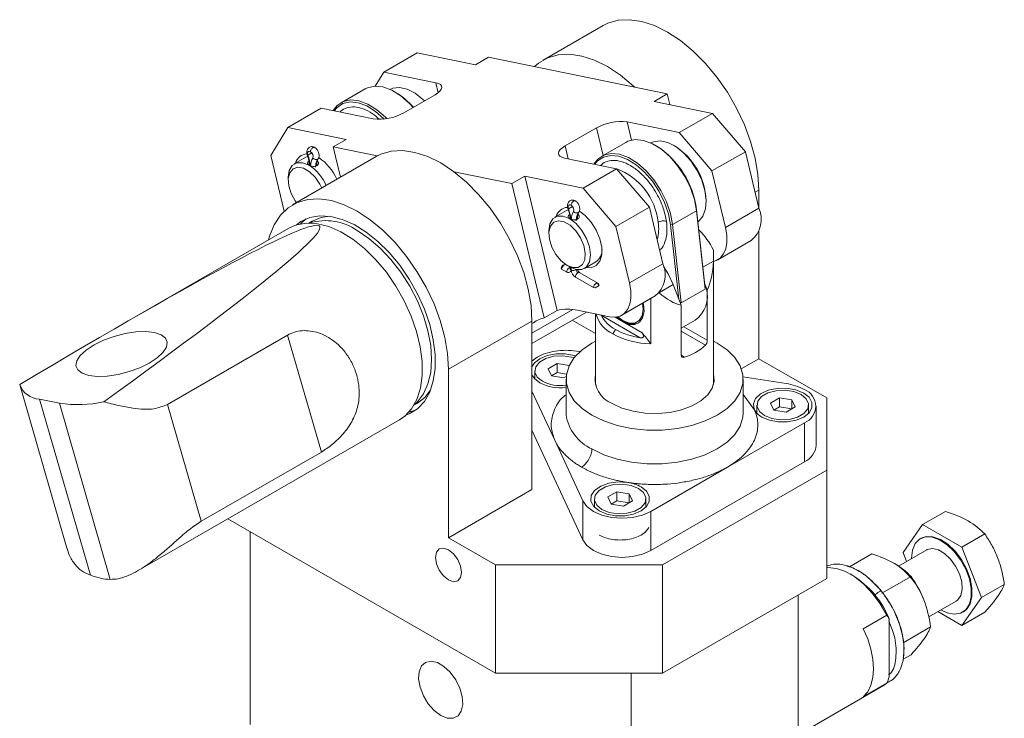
# Model space of a CAD drawing. Header units: millimetres. Extents: x 10 to 831, y 10 to 584.
# Tile 10 of 14: x 471 to 605, y 148 to 242. Entities that reach past the tile are written whole.
import ezdxf

# ---------------------------------------------------------------- set-up
doc = ezdxf.new("R2010")
doc.units = ezdxf.units.MM
doc.linetypes.add('SLD-Solido', pattern=[0])

msp = doc.modelspace()

# ---------------------------------------------------------------- linework, layer by layer
at = {"color": 7, "linetype": 'SLD-Solido', "lineweight": 15}
for p, q in [((550.20485, 241.60114), (542.07312, 236.9068)), ((520.47592, 235.31462), (525.0014, 237.92713)), ((525.0014, 237.92713), (532.90965, 236.30382)), ((532.90965, 236.30382), (534.67741, 237.32433)), ((534.67741, 237.32433), (558.90693, 232.35079)), ((520.47592, 235.31462), (519.33523, 233.4038)), ((527.54286, 233.864), (520.47592, 235.31462)), ((527.54286, 233.864), (527.86766, 232.51227)), ((517.95022, 233.03011), (514.69753, 231.15237)), ((522.09221, 232.55186), (521.95082, 232.63351)), ((558.90693, 232.35079), (557.13916, 231.33028)), ((558.90693, 232.35079), (559.25658, 230.89564)), ((523.19803, 229.77571), (527.44067, 232.22493)), ((557.13916, 231.33028), (565.04741, 229.70697)), ((507.46515, 227.80367), (511.99064, 230.41617)), ((511.99064, 230.41617), (519.05758, 228.96556)), ((565.04741, 229.70697), (560.52192, 227.09447)), ((565.04741, 229.70697), (569.49676, 224.50433)), ((560.52192, 227.09447), (553.45498, 228.54509)), ((554.04858, 226.07468), (553.45498, 228.54509)), ((507.46515, 227.80367), (505.18408, 223.98255)), ((515.3734, 226.18036), (507.46515, 227.80367)), ((549.31453, 227.73493), (545.07189, 225.28571)), ((549.31453, 227.73493), (550.21134, 224.00269)), ((560.52192, 227.09447), (564.97127, 221.89182)), ((513.60563, 225.15985), (515.3734, 226.18036)), ((553.28493, 225.77703), (550.03224, 223.89929)), ((510.18874, 224.0288), (510.71497, 224.33259)), ((519.59885, 223.92963), (513.60563, 225.15985)), ((513.60563, 225.15985), (514.59466, 221.04382)), ((545.49147, 223.53953), (545.07189, 225.28571)), ((557.42692, 225.29878), (557.28552, 225.38044)), ((559.90159, 225.29867), (559.7602, 225.38032)), ((569.49676, 224.50433), (564.97127, 221.89182)), ((569.49676, 224.50433), (571.3398, 216.83413)), ((506.99259, 216.45606), (505.18408, 223.98255)), ((519.4457, 223.84427), (508.132, 217.313)), ((509.90914, 223.76941), (508.35351, 222.87137)), ((509.90914, 223.76941), (510.14573, 223.87694)), ((511.64123, 223.71128), (511.7379, 223.66416)), ((544.9697, 223.64664), (552.03664, 222.19602)), ((537.83514, 220.18631), (529.9786, 221.79901)), ((547.51116, 219.58351), (552.03664, 222.19602)), ((552.03664, 222.19602), (556.48599, 216.99337)), ((564.97127, 221.89182), (566.81431, 214.22162)), ((507.52492, 221.03999), (507.52492, 220.63178)), ((537.83514, 220.18631), (539.60291, 221.20682)), ((539.60291, 221.20682), (547.51116, 219.58351)), ((543.98009, 202.99027), (539.60291, 221.20682)), ((542.21232, 201.96976), (537.83514, 220.18631)), ((547.51116, 219.58351), (551.96051, 214.38086)), ((570.81772, 219.00685), (571.32851, 219.30172)), ((571.32851, 219.30172), (571.32851, 216.8811)), ((564.1789, 217.72608), (564.1789, 217.88936)), ((545.24385, 216.51634), (543.68822, 215.61829)), ((545.24385, 216.51634), (545.48043, 216.62386)), ((545.52345, 216.77573), (546.04967, 217.07951)), ((547.00952, 216.44228), (547.0726, 216.41109)), ((551.96051, 214.38086), (556.48599, 216.99337)), ((556.48599, 216.99337), (558.32903, 209.32317)), ((559.63671, 214.61948), (562.8894, 216.49722)), ((562.8907, 216.63765), (562.8894, 216.49722)), ((562.8894, 216.49722), (564.06564, 205.87539)), ((564.06694, 206.01582), (562.8907, 216.63765)), ((571.3398, 216.83413), (566.81431, 214.22162)), ((509.17377, 214.71301), (509.92211, 215.39609)), ((510.77717, 215.0989), (510.31089, 214.82972)), ((546.71817, 215.35057), (546.71838, 215.35897)), ((507.61413, 214.12737), (485.05514, 201.10434)), ((542.85962, 213.78691), (542.85962, 213.37871)), ((551.96051, 214.38086), (553.80355, 206.71066)), ((559.63671, 214.61948), (559.35517, 214.59663)), ((559.35517, 214.59663), (560.47012, 204.52822)), ((559.63671, 214.61948), (560.81295, 203.99765)), ((571.32851, 213.79615), (571.32851, 196.43857)), ((565.77581, 209.85425), (570.3013, 212.46676)), ((547.68789, 208.6899), (549.24353, 209.58795)), ((565.16261, 209.65515), (563.75398, 208.84197)), ((565.18479, 192.93307), (565.18479, 210.47901)), ((545.27735, 208.18802), (544.59381, 208.58262)), ((545.07171, 209.19909), (544.90116, 209.17583)), ((545.3341, 209.09233), (545.68759, 208.8882)), ((545.66898, 208.14924), (545.9201, 208.29421)), ((545.71838, 208.87061), (545.71838, 208.69055)), ((545.83124, 208.80946), (545.83124, 208.50788)), ((545.90196, 208.5487), (545.83124, 208.50788)), ((545.90196, 208.46706), (545.90196, 208.7738)), ((553.80355, 206.71066), (558.32903, 209.32317)), ((548.90716, 206.09257), (546.45586, 207.50768)), ((547.05159, 208.10627), (547.05762, 208.10296)), ((549.50892, 206.68785), (547.05762, 208.10296)), ((549.13077, 206.05838), (548.90716, 206.09257)), ((549.66996, 206.36964), (549.13077, 206.05838)), ((549.29424, 206.68143), (549.61072, 206.49873)), ((549.61072, 206.49873), (549.66996, 206.36964)), ((559.70364, 206.50375), (557.85435, 205.43618)), ((560.79057, 203.70228), (559.70364, 206.50375)), ((564.06564, 205.87539), (560.81295, 203.99765)), ((564.00566, 206.56924), (564.32611, 205.7433)), ((564.32611, 198.93535), (564.32611, 205.7433)), ((552.76505, 202.34329), (557.29053, 204.9558)), ((556.68381, 198.44904), (556.68381, 204.60555)), ((540.56936, 199.91537), (546.11097, 203.11447)), ((543.98009, 202.99027), (542.21232, 201.96976)), ((551.06626, 202.12533), (546.74716, 203.0119)), ((560.79057, 203.70228), (560.79057, 196.89433)), ((529.25565, 195.01358), (540.56936, 201.54484)), ((540.56936, 198.51194), (547.94017, 202.76702)), ((540.56936, 201.54484), (540.56936, 178.6817)), ((546.02142, 201.65935), (549.1848, 199.83317)), ((549.1848, 202.51154), (549.1848, 192.93307)), ((549.94285, 202.34058), (555.23435, 199.28586)), ((552.94215, 201.42559), (551.82987, 202.0677)), ((552.94172, 201.58915), (553.08312, 201.5075)), ((560.79058, 200.56253), (562.70226, 201.66612)), ((551.88149, 200.40501), (551.52794, 199.79264)), ((555.49166, 199.95379), (552.94215, 201.42559)), ((564.32611, 198.93535), (561.14901, 200.76945)), ((507.45158, 199.64112), (491.16581, 190.23954)), ((507.45158, 199.64112), (512.02153, 183.78342)), ((560.79058, 200.1599), (564.07623, 198.26313)), ((565.67008, 198.56402), (565.1848, 198.82898)), ((546.58748, 197.46622), (547.06864, 197.39179)), ((561.24781, 196.63031), (560.79059, 196.89426)), ((568.9394, 195.05937), (571.32851, 196.43857)), ((571.32851, 196.43857), (580.52089, 191.13192)), ((529.25565, 172.15043), (529.25565, 195.01358)), ((544.00859, 195.77335), (542.78384, 195.06632)), ((542.78384, 195.06632), (543.23213, 194.1005)), ((545.62439, 195.52341), (544.00859, 195.77335)), ((544.00859, 195.77335), (544.00859, 194.54854)), ((540.95687, 194.80753), (540.95687, 193.68962)), ((543.23213, 194.1005), (544.90516, 193.84171)), ((544.00859, 194.54854), (543.2324, 194.10046)), ((545.24477, 194.35732), (544.00859, 194.54854)), ((544.90516, 193.84171), (545.19979, 194.0118)), ((545.1848, 193.66557), (545.1848, 189.09294)), ((549.11573, 193.2573), (549.20193, 193.64136)), ((569.173, 193.97261), (575.02904, 193.06677)), ((569.1848, 189.09294), (569.1848, 193.66557)), ((471.17425, 192.73583), (477.51869, 170.72066)), ((476.52746, 190.40366), (473.83529, 190.95627)), ((473.83529, 190.95627), (480.72171, 167.06044)), ((543.66183, 185.36807), (540.56936, 192.0307)), ((570.70776, 189.55164), (569.1848, 191.59683)), ((574.12317, 191.11511), (572.89843, 190.40808)), ((575.7962, 190.85632), (574.12317, 191.11511)), ((574.12317, 189.8903), (574.12317, 191.11511)), ((576.24449, 189.8905), (575.7962, 190.85632)), ((575.7962, 190.85632), (575.7962, 189.63171)), ((580.52089, 191.13192), (580.52089, 181.33502)), ((476.52746, 190.40366), (483.41387, 166.50783)), ((491.16581, 190.23954), (495.73575, 174.38184)), ((524.56973, 190.13001), (525.03601, 190.39918)), ((571.07146, 190.14929), (571.07146, 189.03138)), ((572.89843, 190.40808), (573.34672, 189.44226)), ((574.12317, 189.8903), (573.34699, 189.44222)), ((575.79593, 189.63155), (574.12317, 189.8903)), ((575.01975, 189.18347), (576.24449, 189.8905)), ((578.07146, 189.03138), (578.07146, 190.14929)), ((579.10554, 184.69236), (579.10554, 189.99988)), ((545.1848, 189.09294), (545.19331, 188.832)), ((569.1848, 189.09294), (569.18235, 189.23286)), ((573.34672, 189.44226), (575.01975, 189.18347)), ((487.18865, 167.69592), (522.61291, 188.1459)), ((577.49462, 187.75476), (567.08429, 181.745)), ((577.49462, 182.44724), (577.49462, 187.75476)), ((540.56936, 186.72319), (547.47228, 171.85108)), ((547.47228, 177.15859), (543.66183, 185.36807)), ((495.73575, 174.38184), (512.02153, 183.78342)), ((556.67396, 170.42773), (577.49462, 182.44724)), ((567.08429, 181.745), (556.67396, 175.73524)), ((580.52089, 181.33502), (558.24703, 168.4766)), ((580.52089, 181.33502), (580.52089, 166.63729)), ((529.25565, 172.15043), (540.56936, 178.6817)), ((552.07776, 178.38857), (550.85302, 177.68154)), ((550.85302, 177.68154), (551.30131, 176.71572)), ((553.7508, 178.12978), (552.07776, 178.38857)), ((552.07776, 178.38857), (552.07776, 177.16376)), ((554.19909, 177.16396), (553.7508, 178.12978)), ((553.7508, 178.12978), (553.7508, 176.90517)), ((547.47228, 171.85108), (547.47228, 177.15859)), ((549.02605, 177.42275), (549.02605, 176.30484)), ((551.30131, 176.71572), (552.97434, 176.45693)), ((552.07776, 177.16376), (551.30158, 176.71568)), ((553.75053, 176.90501), (552.07776, 177.16376)), ((552.97434, 176.45693), (554.19909, 177.16396)), ((556.02605, 176.30484), (556.02605, 177.42275)), ((566.89304, 176.34522), (567.08587, 176.43657)), ((567.08587, 176.43657), (567.24411, 176.54789)), ((556.67396, 175.73524), (556.67396, 170.42773)), ((593.52969, 173.93911), (596.63592, 175.73229)), ((499.3503, 174.71669), (535.61961, 153.77886)), ((590.87608, 170.16349), (593.52969, 173.93911)), ((593.52969, 173.93911), (598.83692, 170.87531)), ((502.38559, 146.83302), (502.38559, 172.96445)), ((598.83692, 170.87531), (601.94314, 172.66849)), ((535.61961, 168.4766), (529.25565, 172.15043)), ((593.30854, 172.07947), (593.20248, 172.01824)), ((598.83692, 170.87531), (601.49054, 164.03589)), ((583.6027, 168.20838), (586.64915, 169.96705)), ((594.07741, 170.50266), (590.26117, 168.29959)), ((591.35439, 168.93069), (590.87608, 170.16349)), ((535.61961, 153.77886), (535.61961, 168.4766)), ((558.24703, 168.4766), (535.61961, 168.4766)), ((558.24703, 153.77886), (558.24703, 168.4766)), ((584.0574, 167.03902), (583.70391, 167.24316)), ((591.95638, 166.90326), (588.00684, 164.62324)), ((558.24703, 153.77886), (580.52089, 166.63729)), ((604.59676, 165.82907), (601.49054, 164.03589)), ((576.63181, 138.26206), (576.63181, 164.39217)), ((594.34954, 161.4224), (598.07708, 163.57426)), ((601.49054, 164.03589), (598.83692, 160.26028)), ((588.65262, 161.65651), (585.47064, 159.81959)), ((598.83692, 160.26028), (595.58669, 162.13659)), ((601.94314, 162.05346), (598.83692, 160.26028)), ((598.95201, 162.05868), (599.05807, 162.11991)), ((589.00617, 161.17878), (589.00617, 153.30435)), ((590.89011, 157.91639), (594.60999, 160.06384)), ((590.88161, 155.66777), (591.95638, 156.28822)), ((535.61961, 153.77886), (558.24703, 153.77886)), ((554.00439, 153.77886), (554.00439, 117.03413)), ((585.47064, 150.58149), (588.65262, 152.41841)), ((588.65262, 152.41841), (588.20251, 152.10045)), ((578.5632, 146.5358), (588.20251, 152.10045))]:
    msp.add_line(p, q, dxfattribs=at)
at = {"color": 7, "linetype": 'SLD-Solido', "lineweight": 15, "flags": 128}
for points in [[(550.20485, 241.60114), (550.85065, 241.92259), (552.26405, 242.32846), (553.81364, 242.41099), (555.46788, 242.16851), (557.19308, 241.60594), (558.95414, 240.73475), (560.71519, 239.57267), (562.4404, 238.14335), (564.09464, 236.4759), (565.64423, 234.60425), (567.05763, 232.5665), (568.30606, 230.40415), (569.36412, 228.1612), (570.21026, 225.88332), (570.82726, 223.61689), (571.20255, 221.40803), (571.32851, 219.30172)], [(554.52231, 233.25081), (554.30867, 233.44901), (552.58347, 234.87832), (550.82241, 236.0404), (549.06135, 236.91159), (547.33615, 237.47416), (545.68191, 237.71664), (544.13232, 237.63411), (542.71892, 237.22824), (541.47049, 236.5073), (540.92536, 236.04183)], [(527.44067, 232.22493), (527.81572, 232.47181), (528.09877, 232.72512), (528.27893, 232.97514), (528.34928, 233.21226), (528.30712, 233.42736), (528.15407, 233.61218), (527.89601, 233.75962), (527.54286, 233.864)], [(524.46142, 230.50505), (523.95729, 231.05007), (522.78351, 232.08149), (521.57141, 232.8379), (520.37671, 233.28453), (519.25435, 233.40084), (518.25596, 233.18148), (517.95022, 233.03011)], [(521.30003, 232.94324), (521.70814, 233.12404), (522.62998, 233.23012), (523.65798, 232.99907), (524.73133, 232.44455), (525.78655, 231.59936), (525.9975, 231.39181)], [(520.88003, 228.99027), (520.70459, 229.17234), (519.53082, 230.20375), (518.31872, 230.96016), (517.12401, 231.40679), (516.00166, 231.5231), (515.00327, 231.30374), (514.17475, 230.75879), (513.64373, 230.07684)], [(513.75787, 230.05342), (514.14639, 230.51378), (514.9542, 231.04511), (515.92763, 231.25898), (517.02192, 231.14558), (518.18676, 230.71012), (519.36856, 229.97262), (520.51299, 228.96699), (520.53773, 228.94178)], [(553.28493, 225.77703), (553.58193, 225.92473), (554.57891, 226.14726), (555.70032, 226.03414), (556.89459, 225.59057), (558.1068, 224.83696), (559.28119, 223.80796), (560.36377, 222.55088), (561.30474, 221.12355), (562.06083, 219.5916), (562.59728, 218.02549), (562.8894, 216.49722)], [(556.63473, 225.69016), (557.03574, 225.86866), (557.95644, 225.97757), (558.9838, 225.74931), (560.05703, 225.19738), (561.11267, 224.35444), (562.08827, 223.27034), (562.92611, 222.00921), (563.57665, 220.64564), (564.00141, 219.26028), (564.17526, 217.93509), (564.08792, 216.74843), (563.74455, 215.77052), (563.16547, 215.05918), (563.10468, 215.0112)], [(510.18874, 224.0288), (510.15344, 224.15711), (510.14311, 224.27782), (510.15844, 224.38297), (510.19841, 224.46562), (510.26039, 224.52032), (510.34028, 224.54347), (510.43282, 224.53352), (510.53189, 224.49114)], [(519.4457, 223.84427), (520.0915, 224.16571), (521.5049, 224.57158), (523.05449, 224.65411), (524.70873, 224.41163), (526.43394, 223.84906), (528.19499, 222.97787), (529.95605, 221.81579), (531.68126, 220.38648), (533.33549, 218.71902), (534.88508, 216.84737), (536.29848, 214.80962), (537.54692, 212.64727), (538.60497, 210.40432), (539.45111, 208.12645), (540.06811, 205.86001), (540.44341, 203.65115), (540.56936, 201.54484)], [(545.07189, 225.28571), (544.69684, 225.03884), (544.41379, 224.78552), (544.23363, 224.5355), (544.16328, 224.29839), (544.20544, 224.08328), (544.35849, 223.89846), (544.61655, 223.75102), (544.9697, 223.64664)], [(548.97844, 222.82377), (549.50253, 223.49905), (550.32924, 224.04699), (551.32622, 224.26952), (552.44763, 224.1564), (553.6419, 223.71284), (554.85411, 222.95922), (556.0285, 221.93022), (557.11108, 220.67315), (558.05205, 219.24582), (558.80814, 217.71386), (559.34459, 216.14775), (559.63671, 214.61948)], [(510.35335, 222.67333), (509.47931, 223.01804), (508.69084, 223.0093), (508.0651, 222.64795), (507.66335, 221.96937), (507.52492, 221.03999)], [(559.35517, 214.59663), (559.07035, 216.08668), (558.54731, 217.61365), (557.81012, 219.1073), (556.89268, 220.49895), (555.83716, 221.72459), (554.69213, 222.72787), (553.51023, 223.46265), (552.34582, 223.89512), (551.25244, 224.00541), (550.28038, 223.78845), (549.47435, 223.25421), (549.09258, 222.80034)], [(512.06577, 219.58392), (511.82062, 220.08753), (511.1777, 221.03652), (510.40714, 221.78682), (509.59244, 222.25714), (508.82188, 222.3965), (508.17897, 222.1898), (507.73337, 221.65945), (507.53337, 220.86291), (507.60065, 219.88649), (507.92791, 218.83602), (508.47969, 217.82532), (508.63683, 217.60444)], [(529.25565, 195.01358), (529.1297, 197.11989), (528.75441, 199.32875), (528.13741, 201.59518), (527.29127, 203.87306), (526.23321, 206.11601), (524.98477, 208.27836), (523.57137, 210.3161), (522.02178, 212.18775), (520.36755, 213.85521), (518.64234, 215.28453), (516.88128, 216.44661), (515.12023, 217.3178), (513.39502, 217.88036), (511.74079, 218.12285), (510.1912, 218.04032), (508.7778, 217.63445), (507.52936, 216.91351), (506.4713, 215.89217), (505.62516, 214.59123), (505.00816, 213.03716), (504.87459, 212.54587)], [(545.52345, 216.77573), (545.48814, 216.90403), (545.47782, 217.02474), (545.49314, 217.12989), (545.53311, 217.21255), (545.59509, 217.26725), (545.67498, 217.29039), (545.76752, 217.28045), (545.8666, 217.23807)], [(547.85911, 208.78874), (548.61044, 208.7638), (549.29491, 209.05355), (549.78456, 209.65071), (550.03972, 210.5069), (550.03972, 211.55275), (549.78456, 212.70354), (549.29491, 213.86604), (548.61044, 214.94606), (547.7866, 215.85611), (546.99442, 216.4603)], [(523.48179, 188.78008), (523.92872, 188.95707), (525.05325, 189.65719), (525.98624, 190.6503), (526.70582, 191.91312), (527.19511, 193.41604), (527.44266, 195.12386), (527.44266, 196.99653), (527.19511, 198.99015), (526.70582, 201.05801), (525.98624, 203.15164), (525.05325, 205.22195), (523.92872, 207.22042), (522.639, 209.10022), (521.21433, 210.81728), (519.68809, 212.33135), (518.09606, 213.60695), (516.47556, 214.61417), (514.86457, 215.32941), (513.30085, 215.7359), (511.82106, 215.82412), (510.45987, 215.592), (509.24919, 215.04498), (508.59782, 214.56266)], [(510.77717, 215.0989), (511.97975, 215.59063), (513.1339, 215.76121)], [(542.85962, 213.78691), (542.99806, 214.7163), (543.39981, 215.39487), (544.02555, 215.75622), (544.81402, 215.76497), (545.68805, 215.42026)], [(545.3345, 209.0921), (546.13809, 208.78305), (546.8546, 208.81718), (547.40638, 209.1908), (547.73364, 209.86343), (547.80092, 210.76216), (547.60092, 211.78962), (547.15532, 212.83445), (546.51241, 213.78344), (545.74185, 214.53375), (544.92715, 215.00407), (544.15659, 215.14343), (543.51368, 214.93673), (543.06808, 214.40637), (542.86808, 213.60983), (542.93535, 212.63342), (543.26262, 211.58295), (543.8144, 210.57225), (544.53091, 209.71085), (545.3345, 209.0921)], [(545.68805, 215.42026), (546.56209, 214.75583), (547.35056, 213.83673), (547.9763, 212.75292), (548.37805, 211.6105), (548.51648, 210.52128), (548.37805, 209.5919), (547.9763, 208.91332), (547.35056, 208.55197), (546.56209, 208.54322), (545.68805, 208.88793)], [(507.61413, 214.12737), (508.64004, 214.57605), (509.99847, 214.81924), (511.47679, 214.74172), (513.04036, 214.34531), (514.65251, 213.63931), (516.27548, 212.64025), (517.8712, 211.37155), (519.40229, 209.86296), (520.83286, 208.14983), (522.12937, 206.27231), (523.26143, 204.27442), (524.20251, 202.20298), (524.93055, 200.10655), (525.4285, 198.03427), (525.68466, 196.0347), (525.69305, 194.15471), (525.45346, 192.43838), (524.97152, 190.92592), (524.25851, 189.6528), (523.33114, 188.64885), (522.61291, 188.1459)], [(524.62868, 190.23205), (525.03888, 190.60377), (525.86561, 191.6844), (526.47111, 193.0229), (526.84049, 194.58632), (526.96463, 196.33616), (526.84049, 198.22932), (526.47111, 200.21921), (525.86561, 202.25681), (525.03888, 204.29196), (524.01128, 206.27454), (522.80812, 208.15575), (521.45903, 209.88924), (519.99721, 211.43234), (518.45867, 212.74706), (516.88128, 213.80102)], [(566.81431, 214.22162), (566.99052, 213.18128), (567.00478, 212.21277), (566.85652, 211.35332), (566.55146, 210.63595), (566.10131, 210.08823), (565.52337, 209.73121), (565.16909, 209.62355)], [(544.59381, 208.58262), (544.63002, 208.7468), (544.70842, 208.91074), (544.81851, 209.05249), (544.94559, 209.15314), (545.07267, 209.19921), (545.18276, 209.18457), (545.18578, 209.18312)], [(545.71838, 208.79685), (545.69375, 208.78897), (545.62913, 208.75854)], [(546.63384, 208.52995), (546.63061, 208.5272), (546.57194, 208.48645)], [(558.41101, 208.94368), (559.01734, 207.96446), (559.70364, 206.50375)], [(549.61072, 206.49873), (549.57451, 206.6211), (549.49611, 206.69452), (549.38602, 206.70917), (549.25894, 206.66309), (549.13186, 206.56245), (549.02177, 206.42069), (548.94338, 206.25676), (548.90716, 206.09257)], [(553.80355, 206.71066), (553.97976, 205.67032), (553.99401, 204.70182), (553.84576, 203.84236), (553.54069, 203.12499), (553.09054, 202.57727), (552.5126, 202.22025), (551.82909, 202.06765), (551.06626, 202.12533)], [(552.2142, 202.12517), (552.94215, 201.5889), (553.77248, 201.26143), (554.52154, 201.26973), (555.11599, 201.61301), (555.49765, 202.25766), (555.62916, 203.14058), (555.54703, 203.9493)], [(552.94215, 201.42559), (553.77585, 201.08942), (554.53547, 201.07332), (555.15351, 201.37875), (555.57506, 201.97854), (555.76267, 202.81942), (555.69967, 203.82667), (555.66243, 204.01592)], [(552.06328, 202.09463), (552.10846, 202.05198), (552.94215, 201.42559)], [(480.49796, 194.16067), (481.65802, 194.03367), (483.00908, 194.08323), (484.47263, 194.30648), (485.9636, 194.69044), (487.39536, 195.21281), (488.68469, 195.84321), (489.75666, 196.54502), (490.54897, 197.27744), (491.01558, 197.99792), (491.12937, 198.66457), (490.88371, 199.23867), (490.2929, 199.68684), (489.39127, 199.98303), (488.23121, 200.11003), (486.88015, 200.06047), (485.4166, 199.83722), (483.92563, 199.45326), (482.49387, 198.9309), (481.20454, 198.30049), (480.13257, 197.59869), (479.34026, 196.86626), (478.87365, 196.14578), (478.75987, 195.47913), (479.00552, 194.90503), (479.59633, 194.45687), (480.49796, 194.16067)], [(549.1848, 198.82899), (548.69952, 198.56402), (547.35497, 197.63899), (546.3091, 196.59324), (545.59368, 195.45852), (545.23046, 194.26933), (545.23046, 193.0618), (545.59368, 191.87261), (546.3091, 190.7379), (547.35497, 189.69214), (548.69951, 188.76712)], [(548.69951, 188.76712), (550.30188, 187.99093), (552.11338, 187.38716), (554.07897, 186.97416), (556.13893, 186.76448), (558.23066, 186.76448), (560.29062, 186.97416), (562.25621, 187.38716), (564.06771, 187.99093), (565.67008, 188.76712), (567.01462, 189.69214), (568.06049, 190.7379), (568.77591, 191.87261), (569.13913, 193.0618), (569.13913, 194.26933), (568.77591, 195.45852), (568.06049, 196.59324), (567.01462, 197.63899), (565.67008, 198.56402)], [(546.48232, 196.79876), (546.27284, 196.865), (545.08261, 197.08825), (543.83114, 197.08825), (542.64091, 196.865), (541.62845, 196.44035), (540.89285, 195.85586), (540.56936, 195.3513)], [(546.26471, 196.53763), (545.93604, 196.63873), (544.76192, 196.82035), (543.55101, 196.75919), (542.44936, 196.46263), (541.58984, 195.96644), (541.07613, 195.33048), (540.97019, 194.63143), (541.2848, 193.95363), (541.982, 193.37882)], [(540.56936, 194.26376), (540.89285, 193.7592), (541.62845, 193.17471)], [(565.18479, 194.39806), (565.18507, 194.39706), (565.27369, 193.42084), (565.00879, 192.45532), (564.40195, 191.54269), (563.47968, 190.72285), (562.28229, 190.03161), (560.86212, 189.49919), (559.28123, 189.14887), (557.60872, 188.99595), (555.91768, 189.04711), (554.28202, 189.30012), (552.77322, 189.74392), (551.45723, 190.35911)], [(565.18176, 193.5925), (565.18507, 193.58052), (565.25386, 193.2573)], [(577.39989, 191.78211), (576.34061, 192.22031), (575.09357, 192.43869), (573.7911, 192.41407), (572.57146, 192.14907), (571.5641, 191.67182), (570.87594, 191.03297), (570.58002, 190.30032), (570.70776, 189.55164)], [(526.78811, 192.10886), (526.06418, 191.19567), (525.03659, 190.39952), (525.03601, 190.39918)], [(573.6656, 192.10095), (572.56394, 191.80439), (571.70443, 191.30821), (571.19072, 190.67224), (571.08478, 189.97319), (571.39938, 189.29539), (572.09658, 188.72058), (573.0923, 188.31809), (574.26642, 188.13647), (575.47733, 188.19763)], [(571.74303, 188.51648), (572.7555, 188.09182), (573.94572, 187.86857), (575.1972, 187.86857), (576.38742, 188.09182), (577.39989, 188.51648), (578.13549, 189.10096), (578.52221, 189.78806), (578.52221, 190.51052), (578.13549, 191.19762), (577.39989, 191.78211)], [(575.47733, 188.19763), (576.57898, 188.49419), (577.43849, 188.99038), (577.9522, 189.62635), (578.05814, 190.32539), (577.74354, 191.00319), (577.04633, 191.57801), (576.05062, 191.98049), (574.87651, 192.16211), (573.6656, 192.10095)], [(524.86577, 189.5101), (524.00063, 189.2263), (523.90001, 189.20365)], [(548.69951, 184.19449), (550.30188, 183.4183), (552.11338, 182.81453), (554.07897, 182.40153), (556.13893, 182.19185), (558.23066, 182.19185), (560.29062, 182.40153), (562.25621, 182.81453), (564.06771, 183.4183), (565.67008, 184.19449), (567.01462, 185.11952), (568.06049, 186.16527), (568.77591, 187.29998), (569.13913, 188.48917), (569.1848, 189.09294)], [(553.56133, 179.65322), (552.26444, 179.72696), (550.99532, 179.55613), (549.88867, 179.15886), (549.06195, 178.57732), (548.60291, 177.87324), (548.56027, 177.12134), (548.93856, 176.40144), (549.69762, 175.78993)], [(555.90679, 176.8998), (556.01273, 177.59885), (555.69813, 178.27665), (555.00093, 178.85146), (554.00522, 179.25395), (552.8311, 179.43557), (551.62019, 179.37441), (550.51854, 179.07785), (549.65902, 178.58166), (549.14531, 177.94569)], [(549.69762, 175.78993), (550.71009, 175.36528), (551.90031, 175.14203), (553.15179, 175.14203), (554.34201, 175.36528), (555.35448, 175.78993), (556.09008, 176.37442), (556.47681, 177.06152), (556.47681, 177.78398), (556.09008, 178.47108), (555.35448, 179.05557)], [(549.14531, 177.94569), (549.03937, 177.24665), (549.35398, 176.56885), (550.05118, 175.99404), (551.04689, 175.59155), (552.22101, 175.40993), (553.43192, 175.47109), (554.53357, 175.76765), (555.39309, 176.26383), (555.90679, 176.8998)], [(547.47228, 177.15859), (548.02173, 176.39283), (548.89579, 175.73524), (550.03487, 175.23066), (551.36137, 174.91347), (552.78487, 174.80528), (554.20838, 174.91347), (555.53487, 175.23066), (556.67396, 175.73524)], [(596.01158, 162.38187), (596.83911, 161.9867), (597.80841, 161.79082), (598.66892, 161.92467), (599.3666, 162.37984), (599.85759, 163.12773), (600.11105, 164.12134), (600.11105, 165.29825), (599.85759, 166.5845), (599.3666, 167.89928), (598.66892, 169.15996), (597.80841, 170.28734), (596.83911, 171.21059), (595.82195, 171.87168), (594.82082, 172.22909), (593.89865, 172.26035), (593.11336, 171.9635), (592.5143, 171.35719), (592.13912, 170.47952), (592.01138, 169.38563), (592.01138, 169.38563)], [(599.05807, 162.11991), (599.47266, 162.44107), (599.96365, 163.18895), (600.21711, 164.18257), (600.21711, 165.35948), (599.96365, 166.64573), (599.47266, 167.9605), (598.77499, 169.22119), (597.91447, 170.34857), (596.94517, 171.27182), (595.92801, 171.93291), (594.92689, 172.29032), (594.00471, 172.32158), (593.30854, 172.07947)], [(556.67396, 170.42773), (555.53487, 169.92315), (554.20838, 169.60596), (552.78487, 169.49777), (551.36137, 169.60596), (550.03487, 169.92315), (548.89579, 170.42773), (548.02173, 171.08531), (547.47228, 171.85108)], [(529.25565, 170.51735), (529.93215, 169.97143), (530.50565, 169.19784), (530.88886, 168.31436), (531.02342, 167.45549), (530.88886, 166.75198), (530.50565, 166.31093), (529.93215, 166.1995), (529.25565, 166.43465), (528.57916, 166.98057), (528.00565, 167.75415), (527.62245, 168.63764), (527.48789, 169.49651), (527.62245, 170.20002), (528.00565, 170.64106), (528.57916, 170.75249), (529.25565, 170.51735)], [(598.07708, 163.57426), (598.2886, 163.72546), (598.71015, 164.32525), (598.89776, 165.16613), (598.83476, 166.17337), (598.52674, 167.25748), (598.00106, 168.32213), (597.30445, 169.27272), (596.4988, 170.02479), (595.65569, 170.5115), (594.85004, 170.68962), (594.15343, 170.54333), (594.07741, 170.50266)], [(580.52089, 168.09611), (580.67941, 168.10683), (581.84019, 167.99723), (583.07378, 167.57093), (584.33196, 166.8446), (585.56555, 165.84662), (586.72634, 164.61602), (587.76894, 163.20087), (588.65262, 161.65651)], [(585.47064, 159.81959), (586.07577, 158.43719), (586.5209, 157.04387), (586.79321, 155.67975), (586.88486, 154.38413), (586.79321, 153.19434), (586.5209, 152.14462), (586.07577, 151.26523), (585.47064, 150.58149)], [(528.19499, 148.06025), (527.30919, 148.72579), (526.5021, 149.64055), (525.84543, 150.72323), (525.39753, 151.87765), (525.19819, 153.00123), (525.26514, 153.99414), (525.59241, 154.76814), (526.15094, 155.25447), (526.89108, 155.40992), (527.74709, 155.22066), (528.6429, 154.70352), (529.4989, 153.90445), (530.23905, 152.89445), (530.79758, 151.76326), (531.12485, 150.6114), (531.19179, 149.5412), (530.99246, 148.64777), (530.54456, 148.01048), (529.88788, 147.68597), (529.08079, 147.70307), (528.19499, 148.06025)]]:
    msp.add_lwpolyline(points, dxfattribs=at)
at = {"color": 7, "linetype": 'SLD-Solido', "lineweight": 15}
for centre, radius, start, end in [((516.99527, 224.06186), 9.90247, 40.7490774, 59.0216447), ((519.89599, 235.66603), 6.75273, 262.8677948, 299.2743713), ((552.61657, 221.84457), 6.75276, 82.8678403, 119.2742396), ((510.17312, 223.8499), 0.73479, 342.7995438, 60.7733592), ((550.86297, 215.10404), 12.12511, 7.2663712, 57.2243038), ((554.97826, 217.51722), 9.20816, 2.3162477, 57.6783947), ((510.13939, 222.5382), 1.67145, 92.7245243, 165.0212381), ((505.65031, 222.31683), 4.85058, 3.5048694, 20.6673674), ((512.82282, 222.5034), 2.25142, 149.8973747, 178.0318267), ((507.78817, 217.95185), 6.94147, 24.0006825, 56.1002779), ((507.00545, 217.48387), 6.17568, 23.3843118, 57.1725846), ((549.0029, 214.01079), 8.72308, 6.1595309, 69.5894789), ((545.47411, 215.28512), 1.67147, 92.7248839, 165.0209473), ((540.85675, 215.03381), 4.9812, 4.3560535, 20.4688697), ((545.50783, 216.59682), 0.73479, 342.7992968, 60.773577), ((548.15722, 215.25046), 2.25109, 149.8963332, 178.0123699), ((567.82328, 215.36315), 3.81178, 310.54872, 22.6998426), ((512.60757, 207.74547), 7.41176, 54.7874031, 107.0958343), ((552.54375, 214.06316), 5.20738, 343.6879875, 9.7692842), ((554.9478, 205.87934), 11.51032, 27.3756666, 44.2206774), ((548.17329, 211.15496), 1.89489, 303.2989202, 2.0955049), ((545.04077, 208.68872), 0.50672, 105.992922, 177.4008072), ((546.05076, 208.10485), 0.77787, 122.8220517, 173.8624008), ((545.49357, 208.45311), 0.34209, 230.7968046, 9.2139471), ((545.74272, 208.94021), 0.21426, 237.9822211, 264.5475738), ((545.94789, 208.70615), 0.23004, 183.889459, 239.5304743), ((546.21664, 209.17857), 0.77799, 246.1413988, 297.173601), ((547.10454, 208.52179), 1.20383, 182.605509, 237.3944912), ((547.08368, 208.50974), 0.51227, 182.6057084, 237.3942918), ((554.81252, 207.85219), 3.81178, 310.54872, 22.6998426), ((547.22927, 207.42451), 0.77787, 122.8220517, 173.8624008), ((546.95384, 207.88167), 0.24495, 66.4819964, 126.6461154), ((560.33586, 204.90513), 4.01157, 306.1795079, 15.2017021), ((545.41028, 197.03326), 6.12629, 77.3955305, 103.5004019), ((543.37823, 197.39205), 4.72385, 104.2889975, 126.4851214), ((553.4024, 203.69188), 4.32639, 195.9985921, 244.3253064), ((554.01997, 204.48554), 4.60692, 207.7487212, 242.3423794), ((556.59653, 208.94875), 9.75843, 241.1069689, 261.9758775), ((554.26183, 203.13504), 2.00955, 234.086764, 291.9025412), ((556.87629, 209.75187), 11.30448, 241.7631124, 269.0243832), ((559.01077, 203.77156), 7.48343, 287.3934741, 312.6011494), ((552.76807, 193.75537), 3.64045, 169.8316563, 248.8951841), ((473.93684, 193.9353), 2.98076, 199.7367683, 268.0475991), ((544.43153, 198.57089), 6.08079, 242.5500494, 277.1158728), ((544.44392, 198.13791), 5.35817, 242.647068, 277.9477715), ((574.0353, 185.97556), 7.1605, 61.1111547, 82.022717), ((576.64253, 189.99988), 2.40138, 290.7834229, 69.2165771), ((479.04357, 206.14296), 15.93915, 260.9174656, 282.6270228), ((572.88186, 190.6907), 2.45442, 207.6510883, 242.3551548), ((551.25272, 189.76904), 6.13144, 188.7907046, 245.3916852), ((576.35811, 184.9632), 2.76075, 294.3097755, 354.3700687), ((552.8386, 174.49596), 5.20766, 61.1111723, 82.0226342), ((584.33292, 160.2714), 9.97601, 20.2271548, 57.3619618), ((577.23686, 156.25966), 12.75596, 22.6830544, 57.6767995)]:
    msp.add_arc(centre, radius, start, end, dxfattribs=at)
for centre, major_axis, ratio, start_param, end_param in [((312.44976, 84.14134), (199.3498, 130.24534), 0.030488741, 5.714169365, 6.913675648), ((557.1848, 218.57255), (-5.20666, 14.78735), 0.410740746, 3.536133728, 3.929214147), ((557.1848, 218.57255), (-5.20666, 14.78735), 0.410740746, 2.507405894, 2.90048632), ((478.2935, 179.88089), (-8.213, 12.57059), 0.556692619, 2.503469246, 2.770932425)]:
    msp.add_ellipse(centre, major_axis=major_axis, ratio=ratio, start_param=start_param, end_param=end_param, dxfattribs=at)
for points, knots in [([(519.86803, 228.91071), (519.55577, 229.17934), (518.84138, 229.79392), (517.68142, 230.36804), (516.4965, 230.64312), (515.48386, 230.49569), (514.84475, 230.21404), (514.61322, 229.92249), (514.58274, 229.8841)], [0, 0, 0, 0, 0.161742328, 0.37003582, 0.57832929, 0.780403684, 0.97108454, 1, 1, 1, 1]), ([(511.13056, 225.08816), (511.05674, 225.12296), (510.90528, 225.19436), (510.66617, 225.21187), (510.44153, 225.15417), (510.25262, 225.01671), (510.11775, 224.81405), (510.04792, 224.56978), (510.0386, 224.31012), (510.08014, 224.14839), (510.1003, 224.0699)], [0, 0, 0, 0, 0.118877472, 0.243913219, 0.373045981, 0.504007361, 0.634434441, 0.761990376, 0.884489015, 1, 1, 1, 1]), ([(510.53189, 224.49114), (510.54085, 224.54555), (510.55876, 224.65437), (510.64172, 224.82338), (510.75338, 224.96769), (510.88436, 225.07199), (511.01125, 225.11436), (511.09757, 225.11621), (511.12558, 225.08876), (511.12788, 225.0865)], [0, 0, 0, 0, 0.164209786, 0.328421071, 0.492630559, 0.656840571, 0.821051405, 0.985260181, 1, 1, 1, 1]), ([(511.62063, 223.60952), (511.6471, 223.66248), (511.69977, 223.76784), (511.7227, 223.97308), (511.70326, 224.1949), (511.64118, 224.42218), (511.54362, 224.63901), (511.41895, 224.8303), (511.2772, 224.9888), (511.17841, 225.05564), (511.12944, 225.08877)], [0, 0, 0, 0, 0.130578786, 0.259809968, 0.387566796, 0.513723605, 0.638161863, 0.760762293, 0.881411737, 1, 1, 1, 1]), ([(510.10021, 224.07201), (510.18337, 223.81792), (510.33693, 223.34878), (510.36168, 222.92009), (510.37302, 222.72358)], [0, 0, 0, 0, 0.5415937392, 1, 1, 1, 1]), ([(510.18874, 224.0288), (510.15911, 224.03165), (510.10848, 224.03652), (510.10806, 224.06213), (510.10788, 224.07275)], [0, 0, 0, 0, 0.585246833, 1, 1, 1, 1]), ([(510.32369, 223.20642), (510.31546, 223.20222), (510.24438, 223.166), (510.16852, 223.07875), (510.11853, 222.95556), (510.15956, 222.82912), (510.25421, 222.73419), (510.33253, 222.68611), (510.35335, 222.67333)], [0, 0, 0, 0, 0.028780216, 0.248437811, 0.46944326, 0.693921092, 0.918640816, 1, 1, 1, 1]), ([(510.35335, 222.67333), (510.41816, 222.64128), (510.54777, 222.5772), (510.79498, 222.52011), (511.04896, 222.50657), (511.28685, 222.54759), (511.4783, 222.64301), (511.60233, 222.78133), (511.64818, 222.94491), (511.60675, 223.10867), (511.52971, 223.20867), (511.47248, 223.24666), (511.47132, 223.24742)], [0, 0, 0, 0, 0.110151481, 0.220257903, 0.331542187, 0.443689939, 0.554529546, 0.663922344, 0.77398651, 0.885779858, 0.997693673, 1, 1, 1, 1]), ([(511.50759, 223.50069), (511.46806, 223.47787), (511.4198, 223.46065), (511.31088, 223.44528), (511.25035, 223.44732), (511.12929, 223.47257), (511.06906, 223.49571), (510.96121, 223.55629), (510.91371, 223.59348), (510.87505, 223.63261)], [0, 0, 0, 0, 0.25, 0.25, 0.5, 0.5, 0.75, 0.75, 1, 1, 1, 1]), ([(511.23723, 222.40794), (511.23723, 222.62248), (511.2601, 222.82708), (511.35159, 223.19685), (511.42016, 223.36186), (511.50759, 223.50069)], [0, 0, 0, 0, 0.5, 0.5, 1, 1, 1, 1]), ([(511.38356, 222.60588), (511.3948, 222.81338), (511.41716, 223.22633), (511.56959, 223.51575), (511.64543, 223.65974)], [0, 0, 0, 0, 0.5024914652, 1, 1, 1, 1]), ([(511.61726, 223.61117), (511.6153, 223.60562), (511.5978, 223.55617), (511.55002, 223.52678), (511.50759, 223.50069)], [0, 0, 0, 0, 0.112159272, 1, 1, 1, 1]), ([(558.79821, 215.06648), (558.67691, 215.66433), (558.40218, 217.01842), (557.51079, 218.86683), (556.45449, 220.40009), (555.42044, 221.5404), (554.24168, 222.48703), (553.00739, 223.12431), (551.82142, 223.38922), (550.81074, 223.24015), (550.17447, 222.95782), (549.94513, 222.66766), (549.91636, 222.63125)], [0, 0, 0, 0, 0.122219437, 0.276816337, 0.367287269, 0.465416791, 0.569410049, 0.676603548, 0.783797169, 0.887790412, 0.98591995, 1, 1, 1, 1]), ([(546.46526, 217.83509), (546.39145, 217.86989), (546.23999, 217.94129), (546.00087, 217.9588), (545.77624, 217.9011), (545.58732, 217.76364), (545.45245, 217.56098), (545.38262, 217.3167), (545.3733, 217.05705), (545.41485, 216.89532), (545.43501, 216.81683)], [0, 0, 0, 0, 0.118878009, 0.243912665, 0.373046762, 0.504007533, 0.634434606, 0.76199066, 0.884489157, 1, 1, 1, 1]), ([(545.8666, 217.23807), (545.87556, 217.29248), (545.89347, 217.40129), (545.97643, 217.5703), (546.08808, 217.71462), (546.21906, 217.81891), (546.34596, 217.86129), (546.43227, 217.86314), (546.46028, 217.83569), (546.46259, 217.83343)], [0, 0, 0, 0, 0.164209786, 0.328421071, 0.492630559, 0.656840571, 0.821051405, 0.985260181, 1, 1, 1, 1]), ([(546.95533, 216.35645), (546.98181, 216.40941), (547.03448, 216.51477), (547.0574, 216.72001), (547.03797, 216.94182), (546.97589, 217.1691), (546.87833, 217.38593), (546.75366, 217.57723), (546.61191, 217.73572), (546.51311, 217.80256), (546.46414, 217.8357)], [0, 0, 0, 0, 0.13057697, 0.259810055, 0.387566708, 0.513723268, 0.638161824, 0.760762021, 0.881412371, 1, 1, 1, 1]), ([(545.43492, 216.81893), (545.51714, 216.56514), (545.68122, 216.05869), (545.70609, 215.59597), (545.7185, 215.36513)], [0, 0, 0, 0, 0.501115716, 1, 1, 1, 1]), ([(545.52345, 216.77573), (545.49382, 216.77858), (545.44319, 216.78345), (545.44276, 216.80906), (545.44259, 216.81968)], [0, 0, 0, 0, 0.585243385, 1, 1, 1, 1]), ([(546.8423, 216.24762), (546.80277, 216.2248), (546.7545, 216.20758), (546.64558, 216.19221), (546.58506, 216.19425), (546.46399, 216.2195), (546.40376, 216.24264), (546.29591, 216.30322), (546.24841, 216.34041), (546.20976, 216.37953)], [0, 0, 0, 0, 0.25, 0.25, 0.5, 0.5, 0.75, 0.75, 1, 1, 1, 1]), ([(546.57194, 215.15487), (546.57194, 215.36941), (546.59481, 215.574), (546.68629, 215.94377), (546.75487, 216.10879), (546.8423, 216.24762)], [0, 0, 0, 0, 0.5, 0.5, 1, 1, 1, 1]), ([(546.71827, 215.35281), (546.72951, 215.56031), (546.75186, 215.97325), (546.9043, 216.26268), (546.98013, 216.40667)], [0, 0, 0, 0, 0.5024910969, 1, 1, 1, 1]), ([(546.95196, 216.35809), (546.95, 216.35255), (546.93251, 216.3031), (546.88472, 216.27371), (546.8423, 216.24762)], [0, 0, 0, 0, 0.112162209, 1, 1, 1, 1]), ([(545.65866, 215.95073), (545.60879, 215.91551), (545.49798, 215.83723), (545.45164, 215.6978), (545.50283, 215.54954), (545.62624, 215.4634), (545.68805, 215.42026)], [0, 0, 0, 0, 0.214159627, 0.475900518, 0.737508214, 1, 1, 1, 1]), ([(545.68805, 215.42026), (545.70601, 215.41034), (545.74176, 215.3906), (545.80127, 215.36365), (545.86454, 215.3391), (545.95351, 215.31015), (546.07162, 215.28131), (546.26681, 215.25542), (546.51231, 215.26424), (546.76238, 215.35108), (546.92965, 215.50502), (546.97788, 215.66591), (546.95904, 215.79386), (546.91552, 215.88489), (546.84725, 215.96771), (546.78154, 216.01096), (546.74871, 216.03257)], [0, 0, 0, 0, 0.031501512, 0.062720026, 0.093962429, 0.125534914, 0.18814466, 0.250812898, 0.375405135, 0.499957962, 0.624613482, 0.749436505, 0.812136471, 0.874777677, 0.937436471, 1, 1, 1, 1]), ([(557.67562, 214.94676), (557.74228, 214.98524), (557.82617, 215.02232), (558.01972, 215.08256), (558.12913, 215.1054), (558.34833, 215.12878), (558.45738, 215.12923), (558.64962, 215.11014), (558.73258, 215.09085), (558.79821, 215.06648)], [0, 0, 0, 0, 0.25, 0.25, 0.5, 0.5, 0.75, 0.75, 1, 1, 1, 1]), ([(557.88308, 211.17908), (557.9283, 211.2103), (558.26618, 211.44356), (558.63399, 212.25233), (558.93305, 213.52986), (558.84256, 214.56102), (558.79821, 215.06648)], [0, 0, 0, 0, 0.049777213, 0.371966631, 0.692148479, 1, 1, 1, 1]), ([(547.05223, 208.10593), (547.0102, 208.13534), (546.94555, 208.18058), (546.86793, 208.27353), (546.814, 208.35428), (546.7725, 208.4406), (546.74448, 208.50639), (546.74004, 208.53942), (546.73934, 208.54465)], [0, 0, 0, 0, 0.305111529, 0.469359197, 0.637088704, 0.804822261, 0.969075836, 1, 1, 1, 1]), ([(512.02153, 183.78342), (512.52484, 184.10803), (513.53146, 184.75725), (515.02924, 186.20948), (516.24073, 187.91861), (517.0459, 189.94418), (517.27531, 192.37127), (516.78167, 194.62925), (515.86676, 196.49139), (514.93239, 197.75572), (513.84708, 198.779), (512.43157, 199.70861), (510.52648, 200.32954), (508.66848, 200.22921), (507.75457, 199.78754), (507.45158, 199.64112)], [0, 0, 0, 0, 0.076967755, 0.15393585, 0.229220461, 0.311644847, 0.40896266, 0.526355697, 0.59207176, 0.659708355, 0.714049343, 0.769850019, 0.861811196, 0.954185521, 1, 1, 1, 1]), ([(555.23435, 199.28586), (555.32489, 199.27178), (555.41746, 199.26548), (555.55414, 199.29696), (555.59867, 199.31501), (555.67065, 199.37648), (555.69453, 199.41965), (555.71142, 199.51188), (555.70629, 199.55869), (555.68386, 199.64731), (555.66628, 199.68991), (555.60401, 199.81169), (555.5506, 199.88471), (555.49169, 199.95376)], [0, 0, 0, 0, 0.25, 0.25, 0.375, 0.375, 0.5, 0.5, 0.625, 0.625, 0.75, 0.75, 1, 1, 1, 1]), ([(564.07623, 198.26313), (564.14468, 198.33014), (564.20841, 198.43935), (564.29947, 198.68764), (564.32611, 198.82518), (564.32611, 198.93535)], [0, 0, 0, 0, 0.5, 0.5, 1, 1, 1, 1]), ([(540.56936, 196.11365), (540.79015, 196.29797), (541.28445, 196.71065), (542.38846, 197.17904), (543.72141, 197.49953), (545.16875, 197.62018), (546.11457, 197.51754), (546.58748, 197.46622)], [0, 0, 0, 0, 0.167914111, 0.37593556, 0.583957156, 0.79197866, 1, 1, 1, 1]), ([(560.79057, 196.89433), (560.79057, 196.78425), (560.84426, 196.69296), (561.01553, 196.59662), (561.1318, 196.59083), (561.24781, 196.63031)], [0, 0, 0, 0, 0.5, 0.5, 1, 1, 1, 1]), ([(543.66183, 185.36807), (543.45013, 185.97849), (543.00358, 187.26609), (543.45555, 189.30467), (544.20111, 190.81608), (545.08447, 191.47787), (545.18479, 191.55302)], [0, 0, 0, 0, 0.28908083, 0.609786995, 0.955684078, 1, 1, 1, 1]), ([(491.16581, 190.23954), (490.57449, 189.9965), (489.58291, 189.58895), (487.93702, 189.56675), (486.33354, 189.72028), (484.51723, 190.06909), (483.19636, 190.41451), (482.52792, 190.58932)], [0, 0, 0, 0, 0.240325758, 0.403003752, 0.570143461, 0.782464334, 1, 1, 1, 1]), ([(567.08429, 181.745), (568.03687, 182.29491), (568.84847, 182.92529), (570.11082, 184.26336), (570.5617, 184.96983), (571.11253, 186.36992), (571.21384, 187.06288), (571.14153, 188.37202), (570.96926, 188.98824), (570.70776, 189.55164)], [0, 0, 0, 0, 0.25, 0.25, 0.5, 0.5, 0.75, 0.75, 1, 1, 1, 1]), ([(547.2853, 181.745), (547.19409, 181.79851), (547.01173, 181.90548), (546.74815, 182.07144), (546.49209, 182.2413), (546.14372, 182.48607), (545.71909, 182.81316), (545.22626, 183.2464), (544.76773, 183.71305), (544.38876, 184.16892), (544.09015, 184.59155), (543.85444, 184.97592), (543.72607, 185.23729), (543.66183, 185.36807)], [0, 0, 0, 0, 0.053221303, 0.106410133, 0.159607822, 0.212855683, 0.330998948, 0.44921414, 0.580116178, 0.711088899, 0.807418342, 0.903640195, 1, 1, 1, 1]), ([(548.69951, 184.19449), (548.69951, 184.00203), (548.66914, 183.77685), (548.5313, 183.29523), (548.42337, 183.03975), (548.14723, 182.56146), (547.97995, 182.34026), (547.63178, 181.98009), (547.45197, 181.84121), (547.2853, 181.745)], [0, 0, 0, 0, 0.25, 0.25, 0.5, 0.5, 0.75, 0.75, 1, 1, 1, 1]), ([(553.56133, 179.65322), (553.44781, 179.67129), (553.2209, 179.70741), (552.88379, 179.76781), (552.54945, 179.83272), (552.21807, 179.90259), (551.88961, 179.97729), (551.37825, 180.10227), (550.69456, 180.29157), (549.88638, 180.55624), (549.13577, 180.8408), (548.53444, 181.10085), (548.0455, 181.33522), (547.65702, 181.53495), (547.40925, 181.67496), (547.2853, 181.745)], [0, 0, 0, 0, 0.048196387, 0.096335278, 0.144447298, 0.192563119, 0.240713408, 0.288928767, 0.419828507, 0.550798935, 0.668940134, 0.787153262, 0.858102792, 0.929019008, 1, 1, 1, 1]), ([(567.08429, 181.745), (567.00444, 181.69954), (566.84482, 181.60866), (566.59839, 181.47663), (566.34705, 181.34789), (566.09029, 181.22273), (565.82824, 181.10107), (565.38603, 180.90567), (564.74623, 180.64983), (563.8924, 180.35822), (563.01098, 180.10365), (561.82404, 179.81891), (560.31781, 179.55825), (558.80033, 179.41871), (557.61153, 179.37632), (556.75334, 179.3767), (555.91158, 179.40658), (555.19078, 179.45696), (554.57633, 179.51757), (554.06603, 179.57848), (553.72961, 179.6283), (553.56133, 179.65322)], [0, 0, 0, 0, 0.0229552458, 0.0458860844, 0.0688057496, 0.0917274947, 0.114664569, 0.1376301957, 0.2057069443, 0.2738208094, 0.3405273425, 0.4072702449, 0.536733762, 0.6613330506, 0.7208488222, 0.7803999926, 0.8368711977, 0.8933773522, 0.9289185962, 0.9644430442, 1, 1, 1, 1]), ([(601.94314, 172.66849), (601.32643, 173.31347), (600.60575, 173.91452), (598.79434, 174.96023), (597.75318, 175.37627), (596.63591, 175.73229)], [0, 0, 0, 0, 0.5, 0.5, 1, 1, 1, 1]), ([(483.41387, 166.50783), (483.75868, 166.52171), (484.4596, 166.54993), (485.61604, 166.90401), (486.81355, 167.45782), (488.06313, 168.2165), (489.36873, 169.17043), (490.68041, 170.25983), (491.97402, 171.40901), (493.38346, 172.66689), (494.67286, 173.72719), (495.47722, 174.22261), (495.73575, 174.38184)], [0, 0, 0, 0, 0.094414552, 0.191923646, 0.286242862, 0.382775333, 0.488530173, 0.596559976, 0.696863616, 0.79955881, 0.935574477, 1, 1, 1, 1]), ([(556.38976, 173.55893), (556.20907, 173.16964), (555.84813, 172.80875), (554.86083, 172.23879), (554.23567, 172.03043), (552.88699, 171.82181), (552.16512, 171.82181), (550.81643, 172.03043), (550.19128, 172.23879), (549.69763, 172.52377)], [0, 0, 0, 0, 0.25, 0.25, 0.5, 0.5, 0.75, 0.75, 1, 1, 1, 1]), ([(604.59676, 165.82908), (604.50519, 166.45966), (604.39006, 167.08161), (604.09187, 168.30067), (603.90832, 168.89759), (603.57034, 169.77005), (603.44741, 170.05662), (603.18581, 170.61283), (603.04668, 170.88376), (602.60736, 171.67763), (602.28529, 172.18172), (601.94314, 172.66849)], [0, 0, 0, 0, 0.25, 0.25, 0.5, 0.5, 0.625, 0.625, 0.75, 0.75, 1, 1, 1, 1]), ([(477.55651, 170.73192), (477.64075, 170.4269), (477.86571, 169.61238), (478.54854, 168.5684), (479.51545, 167.6095), (480.31462, 167.24574), (480.72171, 167.06044)], [0, 0, 0, 0, 0.18095643, 0.483225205, 0.736763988, 1, 1, 1, 1]), ([(587.91188, 164.95121), (587.25753, 165.66435), (586.04639, 166.98429), (584.17285, 168.10091), (582.681, 168.55537), (581.48491, 168.63375), (580.83402, 168.40999), (580.51592, 168.30063)], [0, 0, 0, 0, 0.276686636, 0.512115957, 0.705335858, 0.855995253, 1, 1, 1, 1]), ([(583.25114, 168.31636), (583.2717, 168.31214), (583.33211, 168.29974), (583.55574, 168.23318), (584.0039, 168.08227), (584.60357, 167.80225), (585.19474, 167.4538), (586.33007, 166.68552), (587.21042, 165.72574), (587.94518, 164.92468)], [0, 0, 0, 0, 0.013419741, 0.039428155, 0.142430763, 0.296477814, 0.410746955, 0.508197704, 1, 1, 1, 1]), ([(601.94314, 162.05346), (602.28486, 162.43391), (602.60617, 162.80391), (603.18998, 163.51381), (603.45203, 163.85348), (603.79087, 164.33522), (603.89461, 164.49094), (604.08138, 164.78831), (604.16494, 164.93069), (604.3897, 165.34119), (604.50508, 165.59274), (604.59676, 165.82908)], [0, 0, 0, 0, 0.25, 0.25, 0.5, 0.5, 0.625, 0.625, 0.75, 0.75, 1, 1, 1, 1]), ([(587.06952, 164.37311), (587.06994, 164.37365), (587.09937, 164.41038), (587.19524, 164.50413), (587.35777, 164.64719), (587.54798, 164.7881), (587.72278, 164.89423), (587.85078, 164.94852), (587.92587, 164.95745), (587.9391, 164.935), (587.94518, 164.92468)], [0, 0, 0, 0, 0.001948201, 0.1342601, 0.284184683, 0.444760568, 0.605338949, 0.755261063, 0.887567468, 1, 1, 1, 1]), ([(588.66185, 152.4917), (588.94337, 152.62449), (589.37518, 152.82816), (589.83641, 153.29189), (590.20943, 153.76358), (590.59266, 154.46905), (590.93822, 155.59647), (591.06175, 157.26218), (590.74475, 159.51551), (589.93788, 161.72505), (588.92187, 163.59453), (588.2555, 164.48964), (587.91188, 164.95121)], [0, 0, 0, 0, 0.085926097, 0.131798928, 0.178129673, 0.249424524, 0.347236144, 0.471404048, 0.621517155, 0.797534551, 0.895595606, 1, 1, 1, 1]), ([(587.94518, 164.92468), (588.59626, 164.00197), (589.35821, 162.92215), (590.27903, 160.88964), (590.94948, 158.80336), (591.06619, 156.89782), (590.9136, 155.97659), (590.89752, 155.8795)], [0, 0, 0, 0, 0.320465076, 0.375035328, 0.641784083, 0.962249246, 1, 1, 1, 1]), ([(588.93926, 160.90421), (589.24935, 160.11818), (589.95421, 158.33147), (589.98052, 155.79711), (589.59576, 154.05344), (588.99703, 153.64684), (588.91763, 153.59292)], [0, 0, 0, 0, 0.267323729, 0.607644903, 0.947965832, 1, 1, 1, 1])]:
    msp.add_open_spline(points, degree=3, knots=knots, dxfattribs=at)
for points in [[(565.16261, 209.65515), (565.18802, 210.16689), (565.19349, 210.67212), (565.16909, 211.17205)], [(544.59381, 208.58262), (544.57401, 208.62564), (544.55425, 208.66866), (544.53457, 208.7117)], [(556.68381, 198.44904), (556.298, 198.96645), (555.90316, 199.47149), (555.49169, 199.95376)], [(586.64915, 169.96705), (587.76642, 169.61103), (588.80758, 169.19499), (589.71328, 168.67214)], [(589.71328, 168.67214), (590.61899, 168.14929), (591.33967, 167.54824), (591.95638, 166.90325)], [(591.95638, 166.90325), (592.64015, 165.93045), (593.24085, 164.88772), (593.6937, 163.72053)], [(593.6937, 163.72053), (594.14656, 162.55335), (594.42678, 161.32561), (594.60999, 160.06384)], [(588.65262, 161.65651), (588.77473, 161.50267), (588.89295, 161.3439), (589.00618, 161.17878)], [(594.60999, 160.06384), (594.42678, 159.59154), (594.14656, 159.05735), (593.6937, 158.41302)], [(593.6937, 158.41302), (593.24085, 157.76869), (592.64015, 157.04949), (591.95638, 156.28822)], [(588.65262, 152.41841), (588.77473, 152.71324), (588.89295, 153.0085), (589.00618, 153.30435)]]:
    msp.add_open_spline(points, degree=3, dxfattribs=at)

doc.saveas('drawing.dxf')
